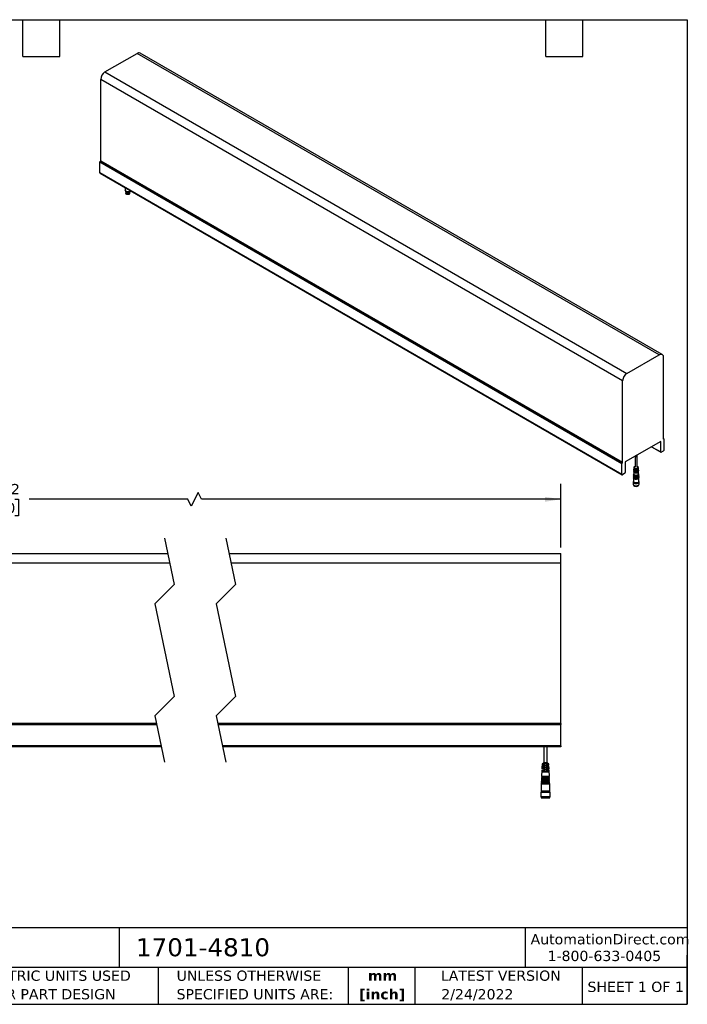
# Model space of a CAD drawing. Header units: millimetres. Extents: x 32 to 1365, y 32 to 1048.
# Tile 2 of 2: x 676 to 1365, y 32 to 1048. Entities that reach past the tile are written whole.
import ezdxf

# ---------------------------------------------------------------- set-up
doc = ezdxf.new("R2010")
doc.units = ezdxf.units.MM
doc.header["$LTSCALE"] = 5
doc.linetypes.add('SLD-Solid', pattern=[0])
doc.layers.add('DIMENSIONS', color=140, linetype='SLD-Solid', lineweight=25)
doc.layers.add('TEXT', color=140, linetype='SLD-Solid', lineweight=25)
doc.styles.add('SLDTEXTSTYLE0', font='VERDANA.TTF')
doc.styles.add('SLDTEXTSTYLE1', font='VERDANAB.TTF')
doc.dimstyles.new('SLDDIMSTYLE1', dxfattribs={"dimtxt": 10.790039, "dimasz": 16.51, "dimexe": 0, "dimexo": 0.0625, "dimgap": 2.69751, "dimtad": 0, "dimtih": 1, "dimtoh": 1, "dimrnd": 1e-09, "dimzin": 12, "dimdsep": 46, "dimtxsty": 'SLDTEXTSTYLE0', "dimsah": 1, "dimcen": 0.09, "dimadec": 0, "dimazin": 3, "dimtfac": 1, "dimtofl": 0, "dimtmove": 0, "dimatfit": 3, "dimfxl": 0, "dimfrac": 2, "dimtolj": 1, "dimtzin": 12, "dimarcsym": 0})

# ---------------------------------------------------------------- blocks, each defined once
blk = doc.blocks.new('SW_NOTE_0_1')
at = {"layer": 'TEXT', "color": 0, "char_height": 10.58, "attachment_point": 2, "style": 'SLDTEXTSTYLE1'}
for s, insert in [('mm', (14.2, 13.4)), ('[inch]', (13.8, -5.7))]:
    blk.add_mtext(s, dxfattribs=dict(at, insert=insert))
blk = doc.blocks.new('SW_NOTE_0_2')
at = {"layer": 'TEXT', "color": 0, "char_height": 10.583, "attachment_point": 1, "style": 'SLDTEXTSTYLE0'}
for s, insert in [('UNLESS OTHERWISE ', (0, 13.4)), ('SPECIFIED UNITS ARE:', (0, -5.7))]:
    blk.add_mtext(s, dxfattribs=dict(at, insert=insert))
blk = doc.blocks.new('SW_NOTE_0_6')
at = {"layer": 'TEXT', "color": 0, "char_height": 10.583, "attachment_point": 1, "style": 'SLDTEXTSTYLE0'}
for s, insert in [('METRIC UNITS USED ', (0, 13.4)), ('FOR PART DESIGN', (0, -5.7))]:
    blk.add_mtext(s, dxfattribs=dict(at, insert=insert))
blk = doc.blocks.new('_D_6')
at = {"layer": 'DIMENSIONS'}
for p, q in [((405, 503.2), (405, 568.7)), ((860.2, 559.9), (853.2, 545.8)), ((863.8, 552.9), (860.2, 559.9)), ((1234.8, 503.2), (1234.8, 568.7)), ((405, 552.9), (615.4, 552.9)), ((630, 552.9), (626.4, 552.9)), ((626.4, 552.9), (626.4, 535.7)), ((671.1, 552.9), (674.7, 552.9)), ((674.7, 552.9), (674.7, 535.7)), ((849.7, 552.9), (685.7, 552.9)), ((853.2, 545.8), (849.7, 552.9)), ((1234.8, 552.9), (863.8, 552.9)), ((626.4, 535.7), (630, 535.7)), ((674.7, 535.7), (671.1, 535.7))]:
    blk.add_line(p, q, dxfattribs=at)
for points in [[(405, 552.9), (421.5, 550.3), (421.5, 555.4)], [(1234.8, 552.9), (1218.3, 555.4), (1218.3, 550.3)]]:
    blk.add_solid(points, dxfattribs=at)
at = {"layer": 'DIMENSIONS', "char_height": 10.58, "attachment_point": 1, "style": 'SLDTEXTSTYLE0'}
for s, insert in [('1219.2', (625.5, 568.7)), ('48.00', (630, 549.2))]:
    blk.add_mtext(s, dxfattribs=dict(at, insert=insert))

msp = doc.modelspace()

# ---------------------------------------------------------------- linework, layer by layer
for p, q in [((764.107, 993.842), (797.253, 1012.976)), ((1336.068, 701.925), (797.253, 1012.976)), ((1339.193, 702.234), (800.378, 1013.286)), ((1298.503, 675.135), (759.688, 986.187)), ((759.688, 901.726), (759.688, 986.187)), ((764.107, 993.842), (1302.923, 682.79)), ((758.97, 900.931), (1297.785, 589.88)), ((758.97, 889.574), (758.97, 900.931)), ((759.301, 901.505), (759.688, 901.726)), ((1298.117, 590.454), (759.301, 901.505)), ((1298.503, 590.674), (759.688, 901.726)), ((1297.785, 578.522), (758.97, 889.574)), ((759.099, 889.288), (1297.915, 578.236)), ((785.001, 874.335), (785.001, 871.819)), ((785.251, 871.157), (785.251, 870.339)), ((785.564, 869.64), (785.564, 869.471)), ((785.572, 869.36), (785.721, 868.391)), ((785.983, 869.319), (786.248, 869.165)), ((789.254, 869.165), (789.519, 869.319)), ((789.781, 868.391), (789.93, 869.36)), ((789.939, 869.471), (789.939, 869.64)), ((790.251, 870.339), (790.251, 871.157)), ((1302.923, 682.79), (1336.068, 701.925)), ((1340.488, 699.373), (1340.488, 614.912)), ((1298.503, 590.674), (1298.503, 675.135)), ((1337.891, 612.647), (1301.1, 591.408)), ((1337.891, 601.675), (1337.891, 612.647)), ((1341.109, 615.16), (1340.488, 615.519)), ((1340.874, 615.137), (1340.488, 615.36)), ((1340.874, 615.137), (1340.488, 614.912)), ((1341.206, 603.588), (1341.206, 614.946)), ((1328.205, 607.055), (1338.021, 601.389)), ((1328.388, 607.161), (1337.891, 601.675)), ((1338.333, 601.42), (1340.764, 602.823)), ((1297.785, 578.522), (1297.785, 589.88)), ((1298.503, 590.674), (1298.117, 590.454)), ((1301.1, 591.408), (1301.1, 580.436)), ((1311.331, 597.314), (1311.331, 586.411)), ((1312.395, 597.927), (1311.904, 597.644)), ((1312.895, 598.216), (1312.395, 597.927)), ((1313.387, 598.5), (1312.895, 598.216)), ((1313.518, 598.576), (1313.518, 598.577)), ((1313.518, 586.411), (1313.518, 597.854)), ((1300.658, 579.67), (1298.227, 578.267)), ((1310.014, 581.325), (1309.894, 579.077)), ((1310.074, 582.446), (1310.047, 581.936)), ((1310.134, 583.568), (1310.107, 583.058)), ((1310.194, 584.69), (1310.167, 584.18)), ((1310.254, 585.811), (1310.227, 585.301)), ((1310.487, 582.281), (1310.464, 581.655)), ((1310.574, 584.577), (1310.55, 583.951)), ((1311.331, 586.672), (1311.098, 586.538)), ((1311.15, 581.898), (1311.126, 581.272)), ((1311.126, 581.272), (1311.891, 581.714)), ((1311.237, 584.194), (1311.213, 583.568)), ((1311.213, 583.568), (1311.992, 584.018)), ((1312.907, 582.866), (1313.679, 582.42)), ((1313.007, 580.563), (1313.766, 580.125)), ((1313.75, 586.538), (1313.518, 586.672)), ((1313.679, 582.42), (1313.655, 583.046)), ((1313.766, 580.125), (1313.742, 580.751)), ((1314.318, 583.429), (1314.342, 582.803)), ((1314.405, 581.133), (1314.429, 580.507)), ((1314.622, 585.301), (1314.595, 585.811)), ((1314.682, 584.18), (1314.655, 584.69)), ((1314.742, 583.058), (1314.715, 583.568)), ((1314.802, 581.936), (1314.775, 582.446)), ((1314.955, 579.077), (1314.835, 581.325)), ((1309.424, 570.718), (1309.424, 568.472)), ((1309.612, 571.126), (1309.612, 570.871)), ((1309.674, 574.953), (1309.674, 571.381)), ((1309.703, 575.512), (1309.676, 575.002)), ((1309.757, 576.531), (1309.73, 576.021)), ((1309.812, 577.549), (1309.785, 577.04)), ((1309.866, 578.568), (1309.839, 578.059)), ((1309.968, 577.545), (1309.968, 577.541)), ((1310.023, 578.569), (1310.023, 578.56)), ((1314.826, 578.56), (1314.826, 578.569)), ((1314.881, 577.541), (1314.881, 577.545)), ((1315.01, 578.059), (1314.982, 578.568)), ((1315.064, 577.04), (1315.037, 577.549)), ((1315.119, 576.021), (1315.091, 576.531)), ((1315.173, 575.002), (1315.146, 575.512)), ((1315.174, 571.381), (1315.174, 574.953)), ((1315.237, 570.871), (1315.237, 571.126)), ((1315.424, 568.472), (1315.424, 570.718)), ((1309.612, 567.869), (1309.612, 567.86)), ((1310.303, 567.248), (1310.435, 567.171)), ((1310.435, 566.712), (1310.48, 566.686)), ((1314.369, 566.686), (1314.413, 566.712)), ((1314.413, 567.171), (1314.546, 567.248)), ((1315.237, 567.86), (1315.237, 567.869)), ((404.985, 496.86), (828.788, 496.86)), ((892.288, 496.86), (1234.787, 496.86)), ((1234.787, 486.86), (1234.787, 496.86)), ((830.879, 486.86), (404.985, 486.86)), ((1234.787, 486.86), (894.379, 486.86)), ((1234.787, 321.365), (1234.787, 486.86)), ((817.127, 321.365), (404.985, 321.365)), ((404.985, 320.615), (817.284, 320.615)), ((1234.787, 321.365), (880.627, 321.365)), ((880.784, 320.615), (1234.787, 320.615)), ((1234.787, 321.365), (1234.787, 320.615)), ((1234.787, 298.36), (1234.787, 320.615)), ((821.938, 298.36), (404.985, 298.36)), ((822.147, 297.36), (404.985, 297.36)), ((1234.787, 298.36), (885.438, 298.36)), ((1234.787, 297.36), (885.647, 297.36)), ((1217.037, 297.36), (1217.037, 281.26)), ((1220.537, 281.26), (1220.537, 297.36)), ((1234.787, 298.36), (1234.787, 297.36)), ((1215.216, 277.81), (1215.077, 274.61)), ((1218.037, 274.61), (1215.077, 274.61)), ((1215.251, 276.81), (1215.198, 275.61)), ((1222.376, 275.61), (1215.198, 275.61)), ((1215.216, 277.81), (1218.037, 277.81)), ((1215.251, 276.81), (1222.322, 276.81)), ((1215.312, 280.01), (1215.269, 279.01)), ((1218.037, 279.01), (1215.269, 279.01)), ((1222.261, 280.01), (1215.312, 280.01)), ((1217.037, 281.26), (1215.787, 280.01)), ((1217.037, 279.01), (1217.037, 277.81)), ((1217.037, 274.61), (1217.037, 273.41)), ((1217.087, 281.31), (1220.487, 281.31)), ((1218.037, 279.01), (1218.037, 277.81)), ((1218.037, 274.61), (1218.037, 273.41)), ((1219.537, 279.01), (1222.305, 279.01)), ((1219.537, 279.01), (1219.537, 277.81)), ((1222.357, 277.81), (1219.537, 277.81)), ((1219.537, 274.61), (1222.497, 274.61)), ((1219.537, 274.61), (1219.537, 273.41)), ((1221.787, 280.01), (1220.537, 281.26)), ((1220.537, 277.81), (1220.537, 279.01)), ((1220.537, 273.41), (1220.537, 274.61)), ((1222.305, 279.01), (1222.261, 280.01)), ((1222.376, 275.61), (1222.322, 276.81)), ((1222.497, 274.61), (1222.357, 277.81)), ((1214.692, 265.804), (1214.649, 264.805)), ((1214.649, 264.805), (1214.898, 264.794)), ((1222.925, 264.805), (1214.649, 264.805)), ((1214.692, 265.804), (1218.787, 265.804)), ((1215.024, 273.41), (1214.736, 266.803)), ((1214.736, 266.803), (1214.986, 266.792)), ((1222.838, 266.803), (1214.736, 266.803)), ((1214.898, 264.794), (1214.855, 263.806)), ((1218.787, 264.794), (1214.898, 264.794)), ((1214.986, 266.792), (1214.942, 265.804)), ((1218.787, 266.792), (1214.986, 266.792)), ((1215.055, 272.41), (1215.002, 271.21)), ((1222.572, 271.21), (1215.002, 271.21)), ((1215.024, 273.41), (1218.037, 273.41)), ((1215.055, 272.41), (1222.518, 272.41)), ((1222.588, 266.792), (1218.787, 266.792)), ((1218.787, 265.804), (1222.882, 265.804)), ((1222.675, 264.794), (1218.787, 264.794)), ((1222.549, 273.41), (1219.537, 273.41)), ((1222.572, 271.21), (1222.518, 272.41)), ((1222.838, 266.803), (1222.549, 273.41)), ((1222.588, 266.792), (1222.838, 266.803)), ((1222.631, 265.804), (1222.588, 266.792)), ((1222.675, 264.794), (1222.925, 264.805)), ((1222.719, 263.806), (1222.675, 264.794)), ((1222.925, 264.805), (1222.882, 265.804)), ((1214.43, 259.809), (1214.387, 258.81)), ((1214.387, 258.81), (1214.387, 251.81)), ((1223.187, 258.81), (1214.387, 258.81)), ((1214.43, 259.809), (1218.787, 259.809)), ((1214.518, 261.807), (1214.474, 260.808)), ((1214.474, 260.808), (1214.724, 260.797)), ((1223.1, 260.808), (1214.474, 260.808)), ((1214.518, 261.807), (1218.787, 261.807)), ((1214.605, 263.806), (1214.561, 262.806)), ((1214.561, 262.806), (1214.811, 262.796)), ((1223.012, 262.806), (1214.561, 262.806)), ((1214.605, 263.806), (1218.787, 263.806)), ((1214.724, 260.797), (1214.681, 259.809)), ((1218.787, 260.797), (1214.724, 260.797)), ((1214.811, 262.796), (1214.768, 261.807)), ((1218.787, 262.796), (1214.811, 262.796)), ((1218.787, 263.806), (1222.969, 263.806)), ((1222.763, 262.796), (1218.787, 262.796)), ((1218.787, 261.807), (1223.056, 261.807)), ((1222.85, 260.797), (1218.787, 260.797)), ((1218.787, 259.809), (1223.143, 259.809)), ((1222.763, 262.796), (1223.012, 262.806)), ((1222.806, 261.807), (1222.763, 262.796)), ((1222.85, 260.797), (1223.1, 260.808)), ((1222.893, 259.809), (1222.85, 260.797)), ((1223.012, 262.806), (1222.969, 263.806)), ((1223.1, 260.808), (1223.056, 261.807)), ((1223.187, 258.81), (1223.143, 259.809)), ((1223.187, 251.81), (1223.187, 258.81)), ((1214.287, 250.81), (1213.987, 250.51)), ((1213.987, 250.51), (1213.987, 246.11)), ((1213.987, 250.51), (1223.587, 250.51)), ((1213.987, 246.11), (1214.287, 245.81)), ((1213.987, 246.11), (1223.587, 246.11)), ((1214.787, 251.81), (1214.287, 251.31)), ((1214.287, 251.31), (1214.287, 250.81)), ((1214.287, 251.31), (1223.287, 251.31)), ((1214.287, 250.81), (1223.287, 250.81)), ((1214.287, 245.81), (1214.287, 244.91)), ((1214.287, 245.81), (1223.287, 245.81)), ((1214.287, 244.91), (1214.387, 244.81)), ((1214.287, 244.91), (1223.287, 244.91)), ((1223.187, 251.81), (1214.387, 251.81)), ((1223.187, 244.81), (1214.387, 244.81)), ((1223.287, 251.31), (1222.787, 251.81)), ((1223.187, 244.81), (1223.287, 244.91)), ((1223.287, 250.81), (1223.287, 251.31)), ((1223.587, 250.51), (1223.287, 250.81)), ((1223.287, 245.81), (1223.587, 246.11)), ((1223.287, 244.91), (1223.287, 245.81)), ((1223.587, 246.11), (1223.587, 250.51))]:
    msp.add_line(p, q)
at = {"flags": 128}
for points in [[(789.696, 870.696), (789.069, 870.426), (788.336, 870.268), (787.555, 870.235), (786.79, 870.331), (786.103, 870.548), (785.55, 870.867), (785.175, 871.264), (785.008, 871.706), (785.001, 871.819)], [(785.251, 870.339), (785.336, 869.965), (785.634, 869.571), (786.12, 869.245), (786.751, 869.016), (787.471, 868.905), (788.216, 868.921), (788.919, 869.063), (789.519, 869.318)], [(785.258, 871.149), (785.336, 870.884), (785.634, 870.49), (786.12, 870.164), (786.751, 869.935), (787.471, 869.823), (788.216, 869.839), (788.919, 869.982), (789.519, 870.237)], [(785.564, 869.471), (785.566, 869.419), (785.713, 869.012), (786.082, 868.655), (786.631, 868.386), (787.302, 868.235), (788.022, 868.218), (788.712, 868.337), (789.298, 868.578)], [(785.57, 869.634), (785.713, 869.267), (786.082, 868.91), (786.631, 868.642), (787.302, 868.491), (788.022, 868.473), (788.712, 868.592), (789.298, 868.834)], [(785.665, 869.543), (785.671, 869.526), (785.926, 869.15), (786.378, 868.841), (786.979, 868.635), (787.663, 868.552), (788.358, 868.602), (788.986, 868.779), (789.481, 869.065), (789.788, 869.427), (789.837, 869.543)], [(789.192, 867.663), (788.613, 867.429), (787.929, 867.323), (787.224, 867.359), (786.582, 867.532), (786.082, 867.82), (785.783, 868.191), (785.721, 868.391)], [(789.781, 868.391), (789.598, 867.998), (789.192, 867.663)], [(790.326, 871.261), (790.165, 871.058), (789.696, 870.696)], [(1336.068, 701.925), (1336.93, 702.324), (1337.76, 702.512), (1338.524, 702.482), (1339.193, 702.234), (1339.743, 701.778), (1340.151, 701.131), (1340.403, 700.319), (1340.488, 699.373)], [(1311.904, 596.922), (1312.088, 597.028), (1312.283, 597.141), (1312.483, 597.256), (1312.681, 597.37), (1312.87, 597.48), (1313.044, 597.58), (1313.198, 597.669), (1313.326, 597.743), (1313.423, 597.799), (1313.488, 597.836), (1313.517, 597.853), (1313.518, 597.854)], [(1313.766, 580.125), (1313.101, 579.945), (1312.373, 579.89), (1311.65, 579.963), (1310.999, 580.159), (1310.479, 580.458), (1310.141, 580.834), (1310.013, 581.252), (1310.09, 581.631)], [(1310.047, 581.936), (1310.046, 581.863), (1310.172, 581.452), (1310.506, 581.082), (1311.017, 580.787), (1311.658, 580.594), (1312.37, 580.521), (1313.087, 580.575), (1313.742, 580.751)], [(1310.487, 582.281), (1310.172, 582.699), (1310.107, 583.058)], [(1313.679, 582.42), (1312.965, 582.242), (1312.189, 582.211), (1311.44, 582.333), (1310.804, 582.592), (1310.355, 582.959), (1310.145, 583.391), (1310.198, 583.839), (1310.213, 583.874)], [(1310.167, 584.18), (1310.178, 584.003), (1310.386, 583.578), (1310.827, 583.217), (1311.452, 582.963), (1312.189, 582.843), (1312.952, 582.872), (1313.655, 583.046)], [(1310.574, 584.577), (1310.284, 584.971), (1310.227, 585.301)], [(1313.518, 586.856), (1313.96, 586.659), (1314.375, 586.323), (1314.579, 585.928), (1314.55, 585.515), (1314.29, 585.131), (1313.828, 584.816), (1313.214, 584.605), (1312.514, 584.52), (1311.805, 584.571), (1311.163, 584.752), (1310.657, 585.044), (1310.343, 585.415), (1310.255, 585.824), (1310.401, 586.228), (1310.767, 586.583), (1311.313, 586.849), (1311.331, 586.856)], [(1313.75, 586.538), (1314.124, 586.23), (1314.292, 585.867), (1314.236, 585.492), (1313.96, 585.152), (1313.5, 584.886), (1312.91, 584.727), (1312.261, 584.694), (1311.632, 584.792), (1311.099, 585.007), (1310.725, 585.315), (1310.557, 585.678), (1310.613, 586.053), (1310.889, 586.393), (1311.098, 586.538)], [(1314.698, 582.752), (1314.707, 582.73), (1314.764, 582.268), (1314.549, 581.823), (1314.087, 581.444), (1313.432, 581.178), (1312.66, 581.054), (1311.86, 581.086), (1311.126, 581.272)], [(1311.15, 581.898), (1311.873, 581.717), (1312.66, 581.685), (1313.42, 581.808), (1314.064, 582.07), (1314.519, 582.442), (1314.731, 582.881), (1314.742, 583.058)], [(1314.574, 584.996), (1314.595, 584.949), (1314.643, 584.514), (1314.438, 584.095), (1314.002, 583.739), (1313.386, 583.487), (1312.66, 583.369), (1311.907, 583.397), (1311.213, 583.568)], [(1311.237, 584.194), (1311.92, 584.027), (1312.66, 584), (1313.374, 584.117), (1313.979, 584.365), (1314.408, 584.714), (1314.611, 585.126), (1314.622, 585.301)], [(1314.318, 583.429), (1314.621, 583.835), (1314.682, 584.18)], [(1309.643, 571.367), (1309.51, 571.128), (1309.426, 570.659), (1309.565, 570.194), (1309.916, 569.768), (1310.453, 569.412), (1311.136, 569.154), (1311.915, 569.011), (1312.731, 568.995), (1313.525, 569.107), (1314.237, 569.338), (1314.815, 569.671), (1315.215, 570.082), (1315.409, 570.541), (1315.381, 571.012), (1315.206, 571.367)], [(1309.612, 570.871), (1309.619, 570.755), (1309.789, 570.303), (1310.173, 569.898), (1310.739, 569.571), (1311.442, 569.349), (1312.224, 569.251), (1313.022, 569.284), (1313.772, 569.446), (1314.413, 569.723), (1314.893, 570.093), (1315.173, 570.526), (1315.237, 570.871)], [(1309.674, 571.466), (1309.619, 571.01), (1309.789, 570.559), (1310.173, 570.153), (1310.739, 569.826), (1311.442, 569.605), (1312.224, 569.506), (1313.022, 569.539), (1313.772, 569.701), (1314.413, 569.978), (1314.893, 570.348), (1315.173, 570.781), (1315.23, 571.242), (1315.174, 571.466)], [(1315.174, 571.381), (1315.112, 571.044), (1314.838, 570.62), (1314.369, 570.259), (1313.742, 569.988), (1313.009, 569.83), (1312.228, 569.798), (1311.463, 569.894), (1310.776, 570.11), (1310.223, 570.43), (1309.848, 570.826), (1309.681, 571.268), (1309.674, 571.381)], [(1315.173, 575.002), (1315.167, 574.84), (1315.001, 574.399), (1314.626, 574.002), (1314.072, 573.683), (1313.385, 573.466), (1312.621, 573.37), (1311.84, 573.402), (1311.106, 573.56), (1310.48, 573.831), (1310.011, 574.193), (1309.737, 574.616), (1309.676, 575.002)], [(1315.119, 576.021), (1315.103, 575.799), (1314.895, 575.351), (1314.468, 574.958), (1313.859, 574.656), (1313.122, 574.47), (1312.324, 574.418), (1311.534, 574.504), (1310.824, 574.721), (1310.256, 575.049), (1309.88, 575.459), (1309.731, 575.915), (1309.73, 576.021)], [(1315.064, 577.04), (1315.049, 576.822), (1314.845, 576.383), (1314.426, 575.998), (1313.83, 575.702), (1313.108, 575.52), (1312.326, 575.469), (1311.552, 575.554), (1310.856, 575.766), (1310.3, 576.088), (1309.932, 576.489), (1309.785, 576.936), (1309.785, 577.04)], [(1315.01, 578.059), (1314.995, 577.845), (1314.795, 577.415), (1314.385, 577.039), (1313.8, 576.748), (1313.094, 576.57), (1312.328, 576.52), (1311.57, 576.603), (1310.889, 576.811), (1310.343, 577.126), (1309.983, 577.519), (1309.84, 577.957), (1309.839, 578.059)], [(1314.99, 575.503), (1314.975, 575.292), (1314.777, 574.865), (1314.37, 574.491), (1313.79, 574.203), (1313.089, 574.027), (1312.328, 573.977), (1311.577, 574.059), (1310.9, 574.266), (1310.359, 574.578), (1310.002, 574.968), (1309.86, 575.402), (1309.859, 575.503)], [(1314.955, 579.077), (1314.94, 578.869), (1314.745, 578.448), (1314.344, 578.079), (1313.771, 577.795), (1313.08, 577.62), (1312.33, 577.572), (1311.588, 577.653), (1310.921, 577.856), (1310.387, 578.164), (1310.035, 578.55), (1309.894, 578.978), (1309.894, 579.077)], [(1314.935, 576.522), (1314.921, 576.315), (1314.727, 575.897), (1314.329, 575.531), (1313.761, 575.249), (1313.075, 575.077), (1312.33, 575.028), (1311.595, 575.109), (1310.933, 575.311), (1310.403, 575.616), (1310.053, 575.998), (1309.914, 576.423), (1309.914, 576.522)], [(1314.881, 577.541), (1314.852, 577.275), (1314.614, 576.853), (1314.162, 576.494), (1313.54, 576.233), (1312.809, 576.096), (1312.04, 576.096), (1311.309, 576.233), (1310.687, 576.494), (1310.235, 576.853), (1309.997, 577.275), (1309.968, 577.541)], [(1314.826, 578.56), (1314.798, 578.3), (1314.566, 577.887), (1314.124, 577.536), (1313.515, 577.281), (1312.8, 577.147), (1312.049, 577.147), (1311.333, 577.281), (1310.725, 577.536), (1310.283, 577.887), (1310.051, 578.3), (1310.023, 578.56)], [(1310.499, 574.352), (1311.12, 574.084), (1311.846, 573.927), (1312.619, 573.895), (1313.376, 573.991), (1314.056, 574.205), (1314.604, 574.521), (1314.975, 574.914), (1315.14, 575.351), (1315.096, 575.766)], [(1310.538, 575.394), (1311.178, 575.121), (1311.928, 574.97), (1312.723, 574.952), (1313.491, 575.071), (1314.165, 575.315), (1314.684, 575.663), (1315.002, 576.084), (1315.091, 576.541), (1315.041, 576.785)], [(1310.576, 576.436), (1311.203, 576.169), (1311.939, 576.02), (1312.717, 576.003), (1313.47, 576.12), (1314.129, 576.359), (1314.638, 576.7), (1314.949, 577.112), (1315.036, 577.559), (1314.985, 577.804)], [(1310.615, 577.478), (1311.229, 577.216), (1311.949, 577.071), (1312.711, 577.054), (1313.448, 577.168), (1314.094, 577.403), (1314.591, 577.736), (1314.896, 578.14), (1314.982, 578.578), (1314.93, 578.823)], [(1309.424, 568.472), (1309.468, 568.178), (1309.715, 567.728), (1310.163, 567.334), (1310.779, 567.024), (1311.517, 566.821), (1312.322, 566.741), (1313.135, 566.79), (1313.895, 566.963), (1314.546, 567.248)], [(1309.612, 567.86), (1309.619, 567.744), (1309.789, 567.292), (1310.173, 566.887), (1310.739, 566.56), (1311.442, 566.338), (1312.224, 566.24), (1313.022, 566.273), (1313.772, 566.435), (1314.413, 566.712)]]:
    msp.add_lwpolyline(points, dxfattribs=at)
for centre, radius, start, end in [((799.084, 1010.421), 3.144, 65.692881, 125.617577), ((769.283, 985.75), 9.605, 122.605478, 177.394522), ((759.69, 900.898), 0.72, 122.605478, 177.394522), ((759.276, 889.54), 0.308, 173.701152, 234.986667), ((787.751, 872.025), 3.231, 242.276871, 297.717754), ((788.865, 869.829), 1.086, 293.511327, 349.661036), ((788.89, 869.548), 1.052, 292.848588, 355.831271), ((789.001, 871.393), 1.267, 294.143439, 348.858259), ((789.03, 870.442), 1.225, 293.505504, 355.174356), ((1308.098, 674.699), 9.605, 122.605478, 177.394522), ((1341.004, 614.979), 0.205, 350.785963, 129.203287), ((1338.161, 601.631), 0.273, 170.785963, 309.203285), ((1340.246, 603.632), 0.961, 302.605478, 357.394522), ((1298.505, 589.847), 0.72, 122.605478, 177.394522), ((1300.14, 580.479), 0.961, 302.605478, 357.394522), ((1310.977, 582.394), 0.9, 156.562823, 235.204241), ((1311.046, 584.64), 0.849, 155.237984, 234.303363), ((1313.838, 583.517), 0.874, 305.231972, 24.081939), ((1313.843, 581.911), 0.96, 305.859905, 1.512223), ((1313.896, 581.274), 0.934, 304.775357, 22.435264), ((1298.055, 578.478), 0.273, 170.785963, 309.203285), ((1310.921, 575.478), 1.203, 166.148439, 249.482101), ((1310.941, 576.493), 1.171, 165.519277, 249.824642), ((1310.971, 577.511), 1.146, 165.198562, 249.846083), ((1311.001, 578.53), 1.121, 164.863668, 249.868189), ((1312.424, 570.886), 4.214, 241.836237, 298.163763), ((1312.424, 570.348), 4.146, 242.024681, 297.969944), ((1313.852, 567.984), 1.39, 293.795339, 354.88452), ((1313.936, 568.612), 1.495, 294.062653, 354.617206)]:
    msp.add_arc(centre, radius, start, end)
for centre, major_axis, ratio, start_param, end_param in [((1312.424, 597.733), (-0.773, 1.34), 0.57733463, 1.45137298, 1.8605074), ((1312.424, 597.944), (1.094, 0.632), 0.00007037, 5.78749822, 8.34958746), ((1312.115, 598.269), (-0.265, 0.459), 0.57733463, 2.53460462, 3.92695018), ((1312.734, 597.197), (-0.265, 0.459), 0.57733463, 5.05218526, 7.51410409), ((1312.734, 598.123), (0.375, 0.217), 0.00007037, 5.1579096, 8.97917607), ((1312.424, 597.733), (-0.773, 1.34), 0.57733463, 4.42259665, 4.83100616)]:
    msp.add_ellipse(centre, major_axis=major_axis, ratio=ratio, start_param=start_param, end_param=end_param)
for points, knots in [([(789.148, 867.644), (789.005, 867.574), (788.681, 867.416), (788.13, 867.316), (787.605, 867.304), (787.162, 867.351), (786.725, 867.461), (786.344, 867.637), (786.095, 867.804), (786.014, 867.916), (785.996, 867.941)], [0, 0, 0, 0, 0.15006366, 0.33988084, 0.45096294, 0.5714484, 0.69913325, 0.83074779, 0.96236232, 1, 1, 1, 1]), ([(789.148, 867.644), (789.158, 867.638), (789.169, 867.636), (789.186, 867.644), (789.191, 867.653), (789.192, 867.663)], [0, 0, 0, 0, 0.5, 0.5, 1, 1, 1, 1])]:
    msp.add_open_spline(points, degree=3, knots=knots)
at = {"layer": 'DIMENSIONS', "color": 140}
for p, q in [((825.468, 512.735), (835.468, 464.923)), ((888.968, 512.735), (898.968, 464.923)), ((835.468, 464.923), (815.468, 444.923)), ((898.968, 464.923), (878.968, 444.923)), ((815.468, 444.923), (835.468, 349.298)), ((878.968, 444.923), (898.968, 349.298)), ((835.468, 349.298), (815.468, 329.298)), ((898.968, 349.298), (878.968, 329.298)), ((815.468, 329.298), (825.468, 281.485)), ((878.968, 329.298), (888.968, 281.485))]:
    msp.add_line(p, q, dxfattribs=at)
at = {"layer": 'TEXT'}
for p, q in [((31.75, 1047.75), (1365.25, 1047.75)), ((679.45, 1009.65), (679.45, 1047.75)), ((717.55, 1009.65), (717.55, 1047.75)), ((1219.2, 1009.65), (1219.2, 1047.75)), ((1257.3, 1009.65), (1257.3, 1047.75)), ((1365.25, 1047.75), (1365.25, 31.75)), ((679.45, 1009.65), (717.55, 1009.65)), ((1219.2, 1009.65), (1257.3, 1009.65)), ((1365.25, 110.631), (31.75, 110.631)), ((778.794, 110.631), (778.794, 69.85)), ((1197.877, 110.631), (1197.877, 69.85)), ((1365.25, 31.75), (1365.25, 82.55)), ((1365.25, 69.85), (31.75, 69.85)), ((818.901, 69.85), (818.901, 31.75)), ((1015.122, 69.85), (1015.122, 31.75)), ((1084.06, 69.85), (1084.06, 31.75)), ((1256.744, 69.85), (1256.744, 31.75)), ((31.75, 31.75), (1365.25, 31.75))]:
    msp.add_line(p, q, dxfattribs=at)

# ---------------------------------------------------------------- block references
for name, p in [('SW_NOTE_0_6', (642.392, 53.177)), ('SW_NOTE_0_2', (838.04, 53.177)), ('SW_NOTE_0_1', (1036.43, 53.164))]:
    msp.add_blockref(name, p, dxfattribs=at)

# ---------------------------------------------------------------- texts
at = {"layer": 'TEXT', "style": 'SLDTEXTSTYLE0'}
for s, insert, char_height, attachment_point in [('AutomationDirect.com', (1203.475, 104.182), 10.58333, 1), ('1701-4810', (796.039, 99.875), 18.5208, 1), ('1-800-633-0405', (1220.958, 86.985), 10.58333, 1), ('LATEST VERSION', (1172.761, 66.619), 10.58333, 2), ('SHEET 1 OF 1', (1262.206, 55.057), 10.58333, 1), ('2/24/2022', (1148.507, 47.437), 10.5833, 2)]:
    msp.add_mtext(s, dxfattribs=dict(at, insert=insert, char_height=char_height, attachment_point=attachment_point))

# ---------------------------------------------------------------- dimensions: what is measured, and where the dimension line sits
at = {"layer": 'DIMENSIONS'}
dim = msp.add_linear_dim(base=(1234.787, 552.869), p1=(404.985, 496.86), p2=(1234.787, 496.86), text='1219.2', dimstyle='SLDDIMSTYLE1', dxfattribs=at)
dim.commit()
dim.dimension.update_dxf_attribs({"geometry": '_D_6', "text_midpoint": (650.548, 552.869), "dimtype": 160})

doc.saveas('drawing.dxf')
